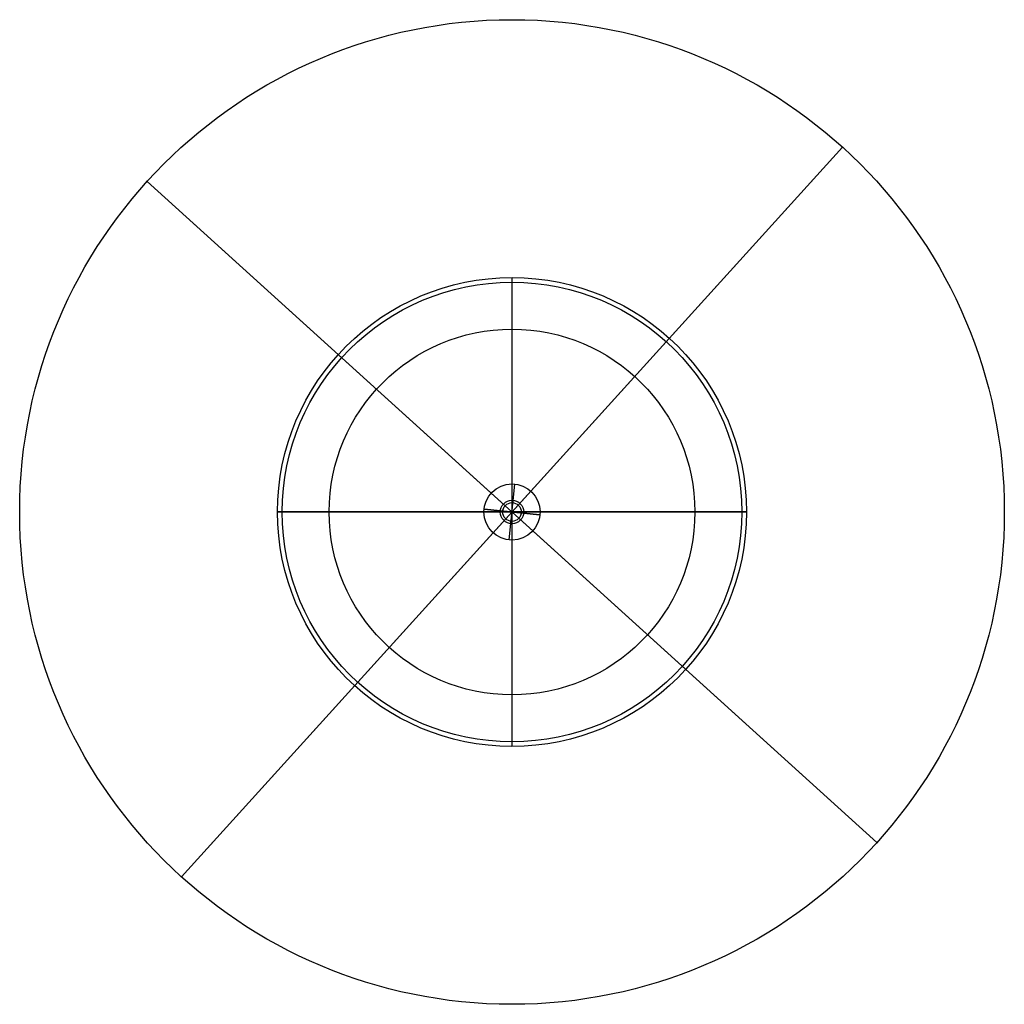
# Model space of a CAD drawing. Header units: millimetres. Extents: x -210 to 210, y -210 to 210.
import ezdxf

# ---------------------------------------------------------------- set-up
doc = ezdxf.new("R2010")
doc.units = ezdxf.units.MM
doc.header["$MEASUREMENT"] = 0
doc.layers.add('IGES level 0', color=252, linetype='Continuous', true_color=0x919191)

msp = doc.modelspace()

# ---------------------------------------------------------------- linework, layer by layer
at = {"layer": 'IGES level 0', "color": 253, "true_color": 0xa4adb2}
for p, q in [((-140.96, -155.66, 1069), (140.96, 155.66, 1069)), ((2.69, 2.96, 1066), (140.96, 155.66, 1066)), ((-2.96, 2.69, 1066), (-155.66, 140.96, 1066)), ((-155.66, 140.96, 1069), (155.66, -140.96, 1069)), ((-155.66, 140.96, 1069), (-155.66, 140.96, 1066)), ((-1.24, -11.94, 44), (1.24, 11.94, 44)), ((-1.24, -11.94, 1066), (1.24, 11.94, 1066)), ((11.94, -1.24, 44), (-11.94, 1.24, 44)), ((-11.94, 1.24, 1066), (11.94, -1.24, 1066)), ((-11.94, 1.24, 1066), (-11.94, 1.24, 44)), ((2.96, -2.69, 1051), (-2.96, 2.69, 1051)), ((-2.96, 2.69, 1051), (-2.96, 2.69, 1066)), ((-2.69, -2.96, 1051), (2.69, 2.96, 1051)), ((-140.96, -155.66, 1066), (-2.69, -2.96, 1066)), ((2.96, -2.69, 1051), (2.96, -2.69, 1066)), ((155.66, -140.96, 1066), (2.96, -2.69, 1066)), ((11.94, -1.24, 1066), (11.94, -1.24, 44)), ((155.66, -140.96, 1069), (155.66, -140.96, 1066))]:
    msp.add_line(p, q, dxfattribs=at)
at = {"layer": 'IGES level 0'}
for p, q in [((0, 98, 1), (0, 100, 1)), ((0, 5, 42), (0, 98, 42)), ((0, 5, 44), (0, 98, 44)), ((0, 78), (0, 98)), ((0, -98, 42), (0, 98, 42)), ((0, -78, 22), (0, 78, 22)), ((-98, 0, 1), (-100, 0, 1)), ((-100, 0, 42), (-100, 0, 1)), ((-5, 0, 42), (-98, 0, 42)), ((-98, 0, 44), (-5, 0, 44)), ((-78, 0), (-98, 0)), ((-98, 0, 42), (98, 0, 42)), ((-98, 0, 42), (-98, 0)), ((78, 0, 22), (-78, 0, 22)), ((98, 0, 42), (5, 0, 42)), ((5, 0, 44), (98, 0, 44)), ((98, 0), (78, 0)), ((100, 0, 1), (98, 0, 1)), ((98, 0, 42), (98, 0)), ((100, 0, 42), (100, 0, 1)), ((0, -98, 42), (0, -5, 42)), ((0, -98, 44), (0, -5, 44)), ((0, -98), (0, -78)), ((0, -100, 1), (0, -98, 1))]:
    msp.add_line(p, q, dxfattribs=at)
at = {"layer": 'IGES level 0', "color": 253, "true_color": 0xa4adb2}
for centre, radius in [((0, 0, 1066), 210), ((0, 0, 1069), 210), ((0, 0, 1069), 210), ((0, 0, 1066), 210), ((0, 0, 44), 12), ((0, 0, 1066), 12), ((0, 0, 1066), 12), ((0, 0, 44), 12), ((0, 0, 1051), 4), ((0, 0, 1051), 4), ((0, 0, 1066), 4), ((0, 0, 1066), 4)]:
    msp.add_circle(centre, radius, dxfattribs=at)
at = {"layer": 'IGES level 0'}
for centre, radius in [((0, 0, 42), 100), ((0, 0, 1), 100), ((0, 0, 42), 100), ((0, 0, 1), 100), ((0, 0, 42), 98), ((0, 0, 44), 98), ((0, 0, 1), 98), ((0, 0, 44), 98), ((0, 0), 98), ((0, 0, 42), 98), ((0, 0, 42), 98), ((0, 0), 98), ((0, 0, 22), 78), ((0, 0), 78), ((0, 0, 42), 5), ((0, 0, 44), 5)]:
    msp.add_circle(centre, radius, dxfattribs=at)
at = {"layer": 'IGES level 0', "extrusion": (0, 1, 0)}
for centre, start, end in [((98, 42), 0, 90), ((-98, 42), 90, 180)]:
    msp.add_arc(centre, 2, start, end, dxfattribs=at)

doc.saveas('drawing.dxf')
